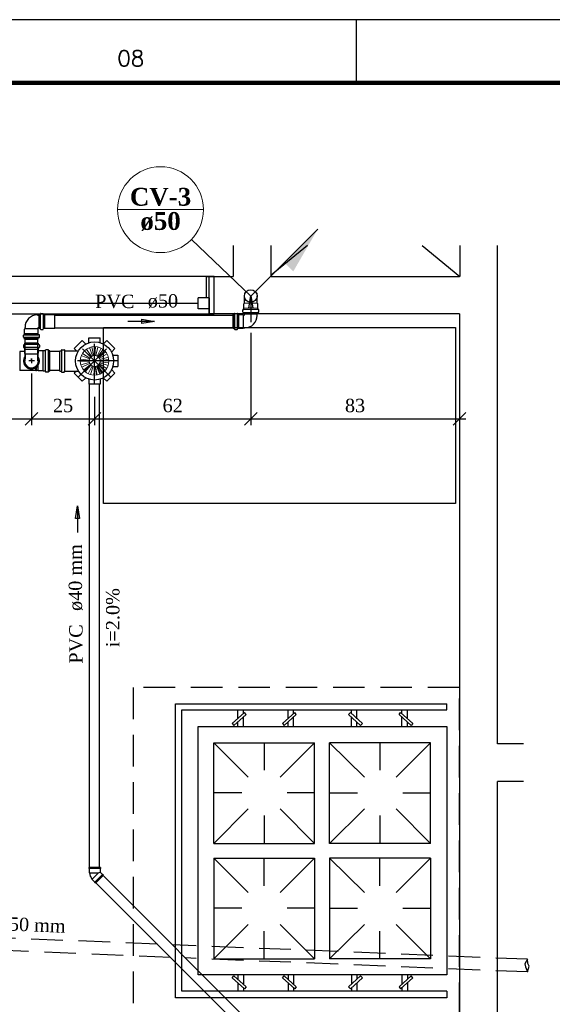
# Model space of a CAD drawing. Header units: millimetres. Extents: x 481 to 729890, y -1 to 83.
# Tile 37 of 60: x 535 to 543, y 67 to 83. Entities that reach past the tile are written whole.
import ezdxf

# ---------------------------------------------------------------- set-up
doc = ezdxf.new("R2010")
doc.units = ezdxf.units.MM
doc.header["$MEASUREMENT"] = 0
doc.linetypes.add('DASHDOT', pattern=[25.4, 12.7, -6.35, 0, -6.35])
doc.linetypes.add('Dashed', pattern=[0.75, 0.5, -0.25])
doc.layers.add('3', color=1, linetype='Continuous')
doc.layers.add('Margem', color=4, linetype='Continuous')
for name, color, linetype, lineweight in [('CV-Colunas', 7, 'Continuous', 20), ('CV-Indicação coluna', 5, 'Continuous', 20), ('CV-Sentido tubo', 7, 'Continuous', 20), ('CV-Seção tubo', 1, 'Continuous', 30), ('CV-Textos coluna', 7, 'Continuous', 20), ('CV-Textos tubo', 7, 'Continuous', 20), ('Nível 1', 7, 'Continuous', 5), ('Simbolos', 1, 'Continuous', 30), ('SIMBOLOS INT', 8, 'Continuous', 5), ('Simbolos_int', 1, 'Continuous', 30), ('TQ-Sentido tubo', 7, 'Continuous', 20), ('TQ-Seção tubo', 1, 'Continuous', 30), ('TQ-Textos tubo', 7, 'Continuous', 20)]:
    doc.layers.add(name, color=color, linetype=linetype, lineweight=lineweight)
doc.styles.add('ROMANS', font='ROMANS')
doc.styles.add('TimesNewRoman', font='times.ttf')
doc.styles.add('TimesNewRomanN', font='timesbd.ttf')
doc.dimstyles.get("Standard").update_dxf_attribs({"dimtxt": 0.18, "dimasz": 0.18, "dimexe": 0.18, "dimexo": 0.0625, "dimgap": 0.09, "dimtad": 0, "dimtih": 1, "dimtoh": 1, "dimdec": 4, "dimzin": 0, "dimdsep": 46, "dimtxsty": 'Standard', "dimcen": 0.09, "dimadec": 0, "dimazin": 0, "dimtfac": 1, "dimtdec": 4, "dimtofl": 0, "dimtmove": 0, "dimatfit": 3, "dimfxl": 0, "dimtolj": 1, "dimtzin": 0, "dimarcsym": 0})
doc.dimstyles.new('UM_25.000000', dxfattribs={"dimtxt": 0.18, "dimasz": 0.2, "dimexe": 0.1, "dimexo": 0.2, "dimgap": 0, "dimtad": 1, "dimtih": 1, "dimtoh": 1, "dimdec": 1, "dimlfac": 25, "dimzin": 0, "dimdsep": 46, "dimtxsty": 'Standard', "dimblk": 'CLOSED', "dimblk1": 'CLOSED', "dimblk2": 'CLOSED', "dimcen": 0.09, "dimdle": 0.1, "dimadec": 1, "dimazin": 2, "dimtfac": 1, "dimtdec": 4, "dimtofl": 0, "dimtmove": 0, "dimatfit": 3, "dimldrblk": 'CLOSED', "dimfxl": 0, "dimtolj": 1, "dimarcsym": 0})

# ---------------------------------------------------------------- blocks, each defined once
blk = doc.blocks.new('_OBLIQUE')
at = {"color": 0, "linetype": 'ByBlock', "lineweight": -2}
blk.add_line((-0.5, -0.5), (0.5, 0.5), dxfattribs=at)
blk = doc.blocks.new('*D18')
at = {"color": 0, "linetype": 'Continuous', "lineweight": -2}
for p, q in [((530.703, 78.019), (530.703, 76.456)), ((535.001, 77.275), (535.001, 76.456)), ((530.603, 76.556), (535.101, 76.556))]:
    blk.add_line(p, q, dxfattribs=at)
at = {"layer": 'Defpoints', "color": 0}
for p in [(530.703, 78.219), (535.001, 77.475), (535.001, 76.556)]:
    blk.add_point(p, dxfattribs=at)
at = {"color": 0, "lineweight": -2, "xscale": 0.2, "yscale": 0.2, "zscale": 0.2, "rotation": 180}
blk.add_blockref('_OBLIQUE', (530.703, 76.556), dxfattribs=at)
at = {"color": 0, "lineweight": -2, "xscale": 0.2, "yscale": 0.2, "zscale": 0.2}
blk.add_blockref('_OBLIQUE', (535.001, 76.556), dxfattribs=at)
at = {"color": 7, "insert": (532.852, 76.768), "char_height": 0.2118, "attachment_point": 5, "rotation": 0.0057, "style": 'TimesNewRoman'}
blk.add_mtext('\\A1;107', dxfattribs=at)
blk = doc.blocks.new('*D19')
at = {"color": 0, "linetype": 'Continuous', "lineweight": -2}
for p, q in [((535.001, 77.275), (535.001, 76.456)), ((535.999, 76.909), (535.999, 76.456)), ((534.901, 76.556), (536.099, 76.556))]:
    blk.add_line(p, q, dxfattribs=at)
at = {"layer": 'Defpoints', "color": 0}
for p in [(535.001, 77.475), (535.999, 77.109), (535.999, 76.556)]:
    blk.add_point(p, dxfattribs=at)
at = {"color": 0, "lineweight": -2, "xscale": 0.2, "yscale": 0.2, "zscale": 0.2, "rotation": 180}
blk.add_blockref('_OBLIQUE', (535.001, 76.556), dxfattribs=at)
at = {"color": 0, "lineweight": -2, "xscale": 0.2, "yscale": 0.2, "zscale": 0.2}
blk.add_blockref('_OBLIQUE', (535.999, 76.556), dxfattribs=at)
at = {"color": 7, "insert": (535.5, 76.768), "char_height": 0.2118, "attachment_point": 5, "rotation": 0.0057, "style": 'TimesNewRoman'}
blk.add_mtext('\\A1;25', dxfattribs=at)
blk = doc.blocks.new('*D20')
at = {"color": 0, "linetype": 'Continuous', "lineweight": -2}
for p, q in [((538.473, 77.922), (538.473, 76.456)), ((536, 76.909), (536, 76.456)), ((535.9, 76.556), (538.573, 76.556))]:
    blk.add_line(p, q, dxfattribs=at)
at = {"layer": 'Defpoints', "color": 0}
for p in [(538.473, 78.122), (536, 77.109), (538.473, 76.556)]:
    blk.add_point(p, dxfattribs=at)
at = {"color": 0, "lineweight": -2, "xscale": 0.2, "yscale": 0.2, "zscale": 0.2, "rotation": 180}
blk.add_blockref('_OBLIQUE', (536, 76.556), dxfattribs=at)
at = {"color": 0, "lineweight": -2, "xscale": 0.2, "yscale": 0.2, "zscale": 0.2}
blk.add_blockref('_OBLIQUE', (538.473, 76.556), dxfattribs=at)
at = {"color": 7, "insert": (537.236, 76.768), "char_height": 0.2118, "attachment_point": 5, "rotation": 0.0057, "style": 'TimesNewRoman'}
blk.add_mtext('\\A1;62', dxfattribs=at)
blk = doc.blocks.new('*D21')
at = {"color": 0, "linetype": 'Continuous', "lineweight": -2}
for p, q in [((541.776, 78.019), (541.776, 76.456)), ((538.473, 77.922), (538.473, 76.456)), ((538.373, 76.556), (541.876, 76.556))]:
    blk.add_line(p, q, dxfattribs=at)
at = {"layer": 'Defpoints', "color": 0}
for p in [(541.776, 78.219), (538.473, 78.122), (541.776, 76.556)]:
    blk.add_point(p, dxfattribs=at)
at = {"color": 0, "lineweight": -2, "xscale": 0.2, "yscale": 0.2, "zscale": 0.2, "rotation": 180}
blk.add_blockref('_OBLIQUE', (538.473, 76.556), dxfattribs=at)
at = {"color": 0, "lineweight": -2, "xscale": 0.2, "yscale": 0.2, "zscale": 0.2}
blk.add_blockref('_OBLIQUE', (541.776, 76.556), dxfattribs=at)
at = {"color": 7, "insert": (540.124, 76.768), "char_height": 0.2118, "attachment_point": 5, "rotation": 0.0057, "style": 'TimesNewRoman'}
blk.add_mtext('\\A1;83', dxfattribs=at)

msp = doc.modelspace()

# ---------------------------------------------------------------- hatches: boundary and pattern name
at = {"layer": 'CV-Colunas', "linetype": 'Continuous'}
msp.add_hatch(color=256, dxfattribs=at).paths.add_polyline_path([(539.0034, 79.0327), (539.1448, 78.8913), (539.5337, 79.563), (539.0034, 79.0327)])

# ---------------------------------------------------------------- linework, layer by layer
at = {"color": 7}
for p, q in [((538.1937, 79.3018), (538.1937, 78.8128)), ((538.7967, 78.8128), (538.7967, 79.3018)), ((539.3707, 79.3018), (538.7967, 78.8338)), ((541.1887, 79.3018), (541.7847, 78.8128)), ((541.7827, 79.3018), (541.7847, 78.8128)), ((542.3787, 71.4088), (542.3787, 79.3018)), ((537.8907, 78.8128), (530.9277, 78.8128)), ((537.7647, 78.8128), (537.8907, 78.8128)), ((537.7647, 78.8128), (537.7647, 78.4768)), ((537.8127, 78.2188), (537.8127, 78.8128)), ((537.8907, 78.2188), (537.8907, 78.8128)), ((537.8907, 78.8128), (538.1937, 78.8128)), ((538.7967, 78.8128), (541.7757, 78.8128)), ((542.3787, 78.5158), (542.3787, 78.8338)), ((537.6387, 78.2998), (537.6387, 78.4768)), ((537.8127, 78.4768), (537.6387, 78.4768)), ((537.8127, 78.4768), (537.8127, 78.2188)), ((537.6387, 78.3868), (531.1827, 78.3868)), ((537.8127, 78.2998), (537.6387, 78.2998)), ((530.9277, 78.2188), (537.8907, 78.2188)), ((537.8907, 78.2188), (537.8127, 78.2188)), ((541.7757, 78.2188), (537.8907, 78.2188)), ((541.7757, 78.2188), (541.7757, 61.1888)), ((538.2657, 71.8078), (538.2657, 71.9488)), ((538.3557, 71.8888), (538.3557, 71.9488)), ((539.0637, 71.8078), (539.0637, 71.9488)), ((539.1477, 71.8888), (539.1477, 71.9488)), ((540.0657, 71.8888), (540.0657, 71.9488)), ((540.1527, 71.8078), (540.1527, 71.9488)), ((540.8667, 71.8888), (540.8667, 71.9488)), ((540.9567, 71.8078), (540.9567, 71.9488)), ((541.5777, 71.9488), (541.5777, 72.0448)), ((538.2657, 71.6848), (538.2657, 71.7568)), ((538.3557, 71.6848), (538.3557, 71.8378)), ((539.0637, 71.6848), (539.0637, 71.7568)), ((539.1477, 71.6848), (539.1477, 71.8378)), ((540.0657, 71.6848), (540.0657, 71.8378)), ((540.1527, 71.6848), (540.1527, 71.7568)), ((540.8667, 71.6848), (540.8667, 71.8378)), ((540.9567, 71.6848), (540.9567, 71.7568)), ((537.8877, 69.8338), (537.8877, 71.4268)), ((537.8877, 71.4268), (539.4807, 71.4268)), ((538.4307, 70.8838), (537.8877, 71.4268)), ((538.6827, 71.4268), (538.6827, 70.9918)), ((538.9407, 70.8838), (539.4807, 71.4268)), ((539.4807, 69.8338), (539.4807, 71.4268)), ((539.7207, 69.8338), (539.7207, 71.4268)), ((541.3167, 71.4268), (539.7207, 71.4268)), ((540.2727, 70.8838), (539.7207, 71.4268)), ((540.5187, 71.4268), (540.5187, 70.9918)), ((540.7737, 70.8838), (541.3167, 71.4268)), ((541.3167, 69.8338), (541.3167, 71.4268)), ((542.7907, 71.4088), (542.3787, 71.4088)), ((542.3787, 61.1888), (542.3787, 70.8118)), ((542.7907, 70.8118), (542.3787, 70.8118)), ((538.3317, 70.6318), (537.8877, 70.6318)), ((539.4807, 70.6318), (539.0487, 70.6318)), ((539.7207, 70.6318), (540.1647, 70.6318)), ((540.8787, 70.6318), (541.3167, 70.6318)), ((537.8877, 69.8338), (538.4307, 70.3798)), ((539.4807, 69.8338), (538.9407, 70.3798)), ((539.7207, 69.8338), (540.2727, 70.3798)), ((541.3167, 69.8338), (540.7737, 70.3798)), ((538.6827, 70.2748), (538.6827, 69.8338)), ((540.5187, 70.2748), (540.5187, 69.8338)), ((537.8877, 69.8338), (539.4807, 69.8338)), ((537.8877, 69.8338), (539.4807, 69.8338)), ((537.8877, 69.8338), (539.4807, 69.8338)), ((541.3167, 69.8338), (539.7207, 69.8338)), ((541.3167, 69.8338), (539.7207, 69.8338)), ((541.3167, 69.8338), (539.7207, 69.8338)), ((537.8877, 69.5998), (537.8877, 68.0068)), ((537.8877, 69.5998), (538.4307, 69.0538)), ((537.8877, 69.5998), (539.4807, 69.5998)), ((537.8877, 69.5998), (539.4807, 69.5998)), ((537.8877, 69.5998), (539.4807, 69.5998)), ((538.6827, 69.1618), (538.6827, 69.5998)), ((539.4807, 69.5998), (538.9407, 69.0538)), ((539.4807, 69.5998), (539.4807, 68.0068)), ((539.7207, 69.5998), (539.7207, 68.0068)), ((539.7207, 69.5998), (540.2727, 69.0538)), ((541.3167, 69.5998), (539.7207, 69.5998)), ((541.3167, 69.5998), (539.7207, 69.5998)), ((541.3167, 69.5998), (539.7207, 69.5998)), ((540.5187, 69.1618), (540.5187, 69.5998)), ((541.3167, 69.5998), (540.7737, 69.0538)), ((541.3167, 69.5998), (541.3167, 68.0068)), ((538.3317, 68.8048), (537.8877, 68.8048)), ((539.4807, 68.8048), (539.0487, 68.8048)), ((539.7207, 68.8048), (540.1647, 68.8048)), ((540.8787, 68.8048), (541.3167, 68.8048)), ((538.4307, 68.5468), (537.8877, 68.0068)), ((538.9407, 68.5468), (539.4807, 68.0068)), ((540.2727, 68.5468), (539.7207, 68.0068)), ((540.7737, 68.5468), (541.3167, 68.0068)), ((538.6827, 68.0068), (538.6827, 68.4448)), ((540.5187, 68.0068), (540.5187, 68.4448)), ((537.8877, 68.0068), (539.4807, 68.0068)), ((541.3167, 68.0068), (539.7207, 68.0068)), ((538.2657, 67.7488), (538.2657, 67.6828)), ((538.3557, 67.7488), (538.3557, 67.6018)), ((539.0637, 67.7488), (539.0637, 67.6828)), ((539.1477, 67.7488), (539.1477, 67.6018)), ((540.0657, 67.7488), (540.0657, 67.6018)), ((540.1527, 67.7488), (540.1527, 67.6828)), ((540.8667, 67.7488), (540.8667, 67.6018)), ((540.9567, 67.7488), (540.9567, 67.6828)), ((538.2657, 67.6258), (538.2657, 67.4908)), ((538.3557, 67.5448), (538.3557, 67.4908)), ((539.0637, 67.6258), (539.0637, 67.4908)), ((539.1477, 67.5448), (539.1477, 67.4908)), ((540.0657, 67.5448), (540.0657, 67.4908)), ((540.1527, 67.6258), (540.1527, 67.4908)), ((540.8667, 67.5448), (540.8667, 67.4908)), ((540.9567, 67.6258), (540.9567, 67.4908)), ((541.5777, 67.4908), (541.5777, 67.3858))]:
    msp.add_line(p, q, dxfattribs=at)
for points in [[(536.1387, 78.0028), (541.7127, 78.0028), (541.7127, 75.2158), (536.1387, 75.2158), (536.1387, 78.0028)], [(538.2057, 71.6998), (538.3977, 71.8738), (538.3707, 71.9038), (538.1787, 71.7328), (538.2057, 71.6998)], [(539.0037, 71.6998), (539.1927, 71.8738), (539.1717, 71.9038), (538.9767, 71.7328), (539.0037, 71.6998)], [(540.2127, 71.6998), (540.0207, 71.8738), (540.0507, 71.9038), (540.2427, 71.7328), (540.2127, 71.6998)], [(541.0107, 71.6998), (540.8217, 71.8738), (540.8457, 71.9038), (541.0407, 71.7328), (541.0107, 71.6998)], [(537.6387, 71.6848), (541.5777, 71.6848), (541.5777, 67.7488), (537.6387, 67.7488), (537.6387, 71.6848)], [(538.2057, 67.7338), (538.3977, 67.5628), (538.3707, 67.5298), (538.1787, 67.7008), (538.2057, 67.7338)], [(539.0037, 67.7338), (539.1927, 67.5628), (539.1717, 67.5298), (538.9767, 67.7008), (539.0037, 67.7338)], [(540.2127, 67.7338), (540.0207, 67.5628), (540.0507, 67.5298), (540.2427, 67.7008), (540.2127, 67.7338)], [(541.0107, 67.7338), (540.8217, 67.5628), (540.8457, 67.5298), (541.0407, 67.7008), (541.0107, 67.7338)]]:
    msp.add_lwpolyline(points, close=True, dxfattribs=at)
at = {"color": 7, "linetype": 'Dashed'}
msp.add_lwpolyline([(541.7757, 72.3028), (536.6127, 72.3028), (536.6127, 67.1278), (541.7757, 67.1278), (541.7757, 72.3028)], close=True, dxfattribs=at)
at = {"color": 7}
for points in [[(541.5777, 67.3858), (537.2787, 67.3858), (537.2787, 72.0448), (541.5777, 72.0448)], [(541.5777, 67.4908), (537.3807, 67.4908), (537.3807, 71.9488), (541.5777, 71.9488)]]:
    msp.add_lwpolyline(points, dxfattribs=at)
at = {"layer": '3', "color": 1, "linetype": 'Dashed'}
for p, q in [((542.8542, 67.9965), (542.8135, 67.9234)), ((542.8232, 67.8772), (542.8542, 67.7963)), ((542.8622, 67.9307), (542.8542, 67.9965)), ((542.8542, 67.7963), (542.8816, 67.8894)), ((542.8816, 67.8894), (542.8622, 67.9307))]:
    msp.add_line(p, q, dxfattribs=at)
at = {"layer": '3', "color": 1}
msp.add_line((542.8135, 67.9234), (542.8232, 67.8772), dxfattribs=at)
at = {"layer": 'CV-Colunas', "linetype": 'Continuous'}
msp.add_line((538.4731, 78.5024), (539.5337, 79.563), dxfattribs=at)
msp.add_circle((538.4731, 78.5024), 0.1, dxfattribs=at)
at = {"layer": 'CV-Indicação coluna'}
for p, q in [((536.3637, 79.8717), (537.7237, 79.8717)), ((538.4731, 78.5024), (537.5347, 79.4013))]:
    msp.add_line(p, q, dxfattribs=at)
msp.add_circle((537.0437, 79.8717), 0.68, dxfattribs=at)
at = {"layer": 'CV-Seção tubo'}
for p, q in [((535.3681, 78.2014), (538.1931, 78.2014)), ((535.3681, 78.0014), (538.1931, 78.0014)), ((534.9009, 77.4748), (534.9009, 77.8214)), ((535.1009, 77.4748), (535.1009, 77.8214))]:
    msp.add_line(p, q, dxfattribs=at)
at = {"layer": 'Margem', "color": 1}
for p, q in [((628.2443, 82.8807), (480.7443, 82.8807)), ((540.1443, 82.8807), (540.1443, 81.8807))]:
    msp.add_line(p, q, dxfattribs=at)
at = {"layer": 'Margem', "lineweight": 100}
msp.add_line((483.2443, 81.8807), (627.2443, 81.8807), dxfattribs=at)
at = {"layer": 'Nível 1'}
for p, q in [((535.9682, 77.5568), (535.9192, 77.6868)), ((535.9822, 77.5608), (535.9562, 77.6978)), ((536.0042, 77.5628), (536.0112, 77.7008)), ((536.0182, 77.5608), (536.0492, 77.6958)), ((536.0392, 77.5528), (536.1012, 77.6768)), ((535.9172, 77.5068), (535.7882, 77.5588)), ((535.9242, 77.5208), (535.8062, 77.5928)), ((535.9372, 77.5378), (535.8402, 77.6368)), ((535.9492, 77.5468), (535.8702, 77.6608)), ((536.0512, 77.5458), (536.1342, 77.6568)), ((536.0672, 77.5308), (536.1742, 77.6188)), ((536.0752, 77.5178), (536.1962, 77.5868)), ((536.0842, 77.4988), (536.2172, 77.5358)), ((535.9112, 77.4718), (535.7722, 77.4668)), ((535.9122, 77.4868), (535.7742, 77.5048)), ((535.9152, 77.4508), (535.7812, 77.4118)), ((535.9202, 77.4368), (535.7952, 77.3758)), ((535.9322, 77.4188), (535.8252, 77.3298)), ((535.9422, 77.4078), (535.8522, 77.3018)), ((535.9602, 77.3958), (535.8982, 77.2718)), ((535.9742, 77.3908), (535.9342, 77.2578)), ((535.9952, 77.3868), (535.9892, 77.2488)), ((536.0102, 77.3878), (536.0272, 77.2498)), ((536.0152, 77.3888), (536.0402, 77.2518)), ((536.0312, 77.3928), (536.0812, 77.2638)), ((536.0352, 77.3948), (536.0932, 77.2688)), ((536.0442, 77.3998), (536.1162, 77.2808)), ((536.0482, 77.4018), (536.1272, 77.2878)), ((536.0612, 77.4128), (536.1592, 77.3148)), ((536.0652, 77.4168), (536.1682, 77.3238)), ((536.0742, 77.4288), (536.1912, 77.3548)), ((536.0832, 77.4478), (536.2152, 77.4048)), ((536.0862, 77.4838), (536.2252, 77.4978)), ((536.0862, 77.4628), (536.2232, 77.4428))]:
    msp.add_line(p, q, dxfattribs=at)
for radius in [0.2267, 0.0878]:
    msp.add_circle((535.9992, 77.4748), radius, dxfattribs=at)
at = {"layer": 'Simbolos'}
for p, q in [((538.3721, 78.3883), (538.3721, 78.5023)), ((538.5741, 78.3884), (538.5741, 78.5024)), ((538.3641, 78.3813), (538.3721, 78.3883)), ((538.3641, 78.3143), (538.3641, 78.3813)), ((538.3641, 78.3133), (538.3641, 78.3143)), ((538.3641, 78.2943), (538.3641, 78.3133)), ((538.5821, 78.3814), (538.5741, 78.3884)), ((538.5821, 78.3144), (538.5821, 78.3814)), ((538.5821, 78.3134), (538.5821, 78.3144)), ((538.5821, 78.2944), (538.5821, 78.3134)), ((535.0931, 78.2024), (535.1201, 78.2024)), ((535.1201, 77.9924), (535.1201, 78.2104)), ((535.1201, 78.2104), (535.1371, 78.2104)), ((535.1441, 78.2254), (535.1411, 78.2134)), ((535.1481, 78.2284), (535.1831, 78.2284)), ((535.1871, 78.2254), (535.1881, 78.2144)), ((535.1921, 78.2104), (535.2111, 78.2104)), ((535.2111, 78.2104), (535.2121, 78.2104)), ((535.2121, 78.2104), (535.3681, 78.2104)), ((538.1931, 77.9924), (538.1931, 78.2104)), ((538.1931, 78.2104), (538.2101, 78.2104)), ((538.2171, 78.2254), (538.2141, 78.2134)), ((538.2211, 78.2284), (538.2561, 78.2284)), ((538.2211, 77.9784), (538.2211, 78.2244)), ((538.2601, 78.2254), (538.2611, 78.2144)), ((538.2651, 78.2104), (538.2841, 78.2104)), ((538.2841, 78.2104), (538.2851, 78.2104)), ((538.2851, 78.2104), (538.3521, 78.2104)), ((538.3461, 78.2503), (538.3461, 78.2853)), ((538.3491, 78.2893), (538.3601, 78.2903)), ((538.3491, 78.2463), (538.3611, 78.2433)), ((538.3521, 78.2104), (538.3591, 78.2024)), ((538.3591, 78.2024), (538.3681, 78.2024)), ((538.3641, 78.2223), (538.3641, 78.2393)), ((538.5821, 78.2224), (538.3641, 78.2223)), ((538.3721, 78.2064), (538.3721, 78.2224)), ((538.5741, 78.1954), (538.5741, 78.2224)), ((538.5821, 78.2224), (538.5821, 78.2394)), ((538.5971, 78.2464), (538.5851, 78.2434)), ((538.5971, 78.2894), (538.5861, 78.2904)), ((538.6001, 78.2504), (538.6001, 78.2854)), ((534.8901, 77.9804), (534.8981, 77.9874)), ((534.8981, 77.9874), (534.8981, 78.0074)), ((535.1001, 77.9874), (535.1001, 77.9964)), ((535.1081, 77.9804), (535.1001, 77.9874)), ((535.1041, 78.0004), (535.1201, 78.0004)), ((535.1201, 77.9924), (535.1371, 77.9924)), ((535.1441, 77.9774), (535.1411, 77.9894)), ((535.1871, 77.9774), (535.1881, 77.9884)), ((535.1921, 77.9924), (535.2111, 77.9924)), ((535.2111, 77.9924), (535.2121, 77.9924)), ((535.2121, 77.9924), (535.3681, 77.9924)), ((538.1931, 77.9924), (538.2101, 77.9924)), ((538.2171, 77.9774), (538.2141, 77.9894)), ((538.2601, 77.9774), (538.2611, 77.9884)), ((538.2651, 77.9924), (538.2841, 77.9924)), ((538.2841, 77.9924), (538.2851, 77.9924)), ((538.2851, 77.9924), (538.3521, 77.9924)), ((538.3521, 77.9924), (538.3591, 78.0004)), ((538.3591, 78.0004), (538.3791, 78.0004)), ((534.8721, 77.8494), (534.8721, 77.8844)), ((534.8751, 77.8884), (534.8861, 77.8894)), ((534.8751, 77.8454), (534.8871, 77.8424)), ((534.8761, 77.8494), (535.1221, 77.8494)), ((534.8901, 77.9134), (534.8901, 77.9804)), ((534.8901, 77.9124), (534.8901, 77.9134)), ((534.8901, 77.8934), (534.8901, 77.9124)), ((534.8901, 77.8214), (534.8901, 77.8384)), ((535.1081, 77.9134), (535.1081, 77.9804)), ((535.1081, 77.9124), (535.1081, 77.9134)), ((535.1081, 77.8934), (535.1081, 77.9124)), ((535.1081, 77.8214), (535.1081, 77.8384)), ((535.1231, 77.8454), (535.1111, 77.8424)), ((535.1231, 77.8884), (535.1121, 77.8894)), ((535.1261, 77.8494), (535.1261, 77.8844)), ((535.1481, 77.9744), (535.1831, 77.9744)), ((535.9092, 77.8408), (536.0892, 77.8408)), ((535.9092, 77.8408), (536.0892, 77.8408)), ((535.9092, 77.7678), (535.9092, 77.8408)), ((535.9092, 77.7678), (535.9092, 77.8408)), ((536.0892, 77.7678), (536.0892, 77.8408)), ((536.0892, 77.7678), (536.0892, 77.8408)), ((538.2211, 77.9744), (538.2561, 77.9744)), ((534.8722, 77.7268), (534.8722, 77.6918)), ((534.8752, 77.7308), (534.8872, 77.7338)), ((534.8752, 77.6878), (534.8862, 77.6868)), ((534.8901, 77.8214), (535.1081, 77.8214)), ((535.1082, 77.7548), (534.8902, 77.7548)), ((534.8902, 77.7548), (534.8902, 77.7378)), ((534.8902, 77.6828), (534.8902, 77.6638)), ((535.1082, 77.7548), (535.1082, 77.7378)), ((535.1082, 77.6828), (535.1082, 77.6638)), ((535.1232, 77.7308), (535.1112, 77.7338)), ((535.1232, 77.6878), (535.1122, 77.6868)), ((535.1262, 77.7268), (535.1262, 77.6918)), ((535.6772, 77.6698), (535.8042, 77.7968)), ((535.8562, 77.7458), (535.8042, 77.7968)), ((536.1422, 77.7458), (536.1942, 77.7968)), ((536.1422, 77.7458), (536.1942, 77.7968)), ((536.1942, 77.7968), (536.3212, 77.6698)), ((536.1942, 77.7968), (536.3212, 77.6698)), ((534.8902, 77.6258), (534.8132, 77.6258)), ((534.8902, 77.6638), (534.8902, 77.6628)), ((534.8902, 77.6628), (534.8902, 77.5958)), ((534.8902, 77.5958), (534.8982, 77.5888)), ((534.8982, 77.5888), (534.8982, 77.5158)), ((535.1082, 77.5958), (535.1002, 77.5888)), ((535.1002, 77.5888), (535.1002, 77.5158)), ((535.1082, 77.6638), (535.1082, 77.6628)), ((535.1082, 77.6628), (535.1082, 77.5958)), ((535.1132, 77.6328), (535.1082, 77.6278)), ((535.1842, 77.6328), (535.1132, 77.6328)), ((535.1852, 77.6338), (535.1842, 77.6328)), ((535.2192, 77.6338), (535.1852, 77.6338)), ((535.2232, 77.6378), (535.2242, 77.6488)), ((535.2632, 77.6518), (535.2282, 77.6518)), ((535.2702, 77.6368), (535.2672, 77.6488)), ((535.2922, 77.6338), (535.2742, 77.6338)), ((535.2922, 77.3158), (535.2922, 77.6338)), ((535.4492, 77.3148), (535.4492, 77.6348)), ((535.4492, 77.6348), (535.4692, 77.6348)), ((535.4742, 77.6488), (535.4732, 77.6388)), ((535.4782, 77.6528), (535.5162, 77.6528)), ((535.5202, 77.6488), (535.5212, 77.6388)), ((535.5252, 77.6348), (535.7402, 77.6348)), ((535.7122, 77.6348), (535.6772, 77.6698)), ((536.2702, 77.6178), (536.3212, 77.6698)), ((536.2702, 77.6178), (536.3212, 77.6698)), ((536.2922, 77.5648), (536.3652, 77.5648)), ((536.2922, 77.5648), (536.3652, 77.5648)), ((536.3652, 77.5648), (536.3652, 77.3848)), ((536.3652, 77.5648), (536.3652, 77.3848)), ((536.2922, 77.3848), (536.3652, 77.3848)), ((536.2922, 77.3848), (536.3652, 77.3848)), ((535.0662, 77.3238), (534.8132, 77.3238)), ((535.0662, 77.3228), (535.0672, 77.3168)), ((535.0792, 77.3168), (535.0672, 77.3168)), ((535.1062, 77.3238), (535.0792, 77.3238)), ((535.0792, 77.3228), (535.0792, 77.3168)), ((535.1132, 77.3168), (535.1062, 77.3238)), ((535.1842, 77.3168), (535.1132, 77.3168)), ((535.1852, 77.3158), (535.1842, 77.3168)), ((535.2192, 77.3158), (535.1852, 77.3158)), ((535.2232, 77.3118), (535.2242, 77.3008)), ((535.2632, 77.2978), (535.2282, 77.2978)), ((535.2702, 77.3128), (535.2672, 77.3008)), ((535.2922, 77.3158), (535.2742, 77.3158)), ((535.4492, 77.3148), (535.4692, 77.3148)), ((535.4742, 77.3008), (535.4732, 77.3108)), ((535.4782, 77.2968), (535.5162, 77.2968)), ((535.5202, 77.3008), (535.5212, 77.3108)), ((535.5252, 77.3148), (535.7402, 77.3148)), ((535.7122, 77.3148), (535.6772, 77.2798)), ((535.8042, 77.1528), (535.6772, 77.2798)), ((536.3212, 77.2798), (536.1942, 77.1528)), ((536.3212, 77.2798), (536.1942, 77.1528)), ((536.2702, 77.3318), (536.3212, 77.2798)), ((536.2702, 77.3318), (536.3212, 77.2798)), ((535.8562, 77.2038), (535.8042, 77.1528)), ((535.9092, 77.1818), (535.9092, 77.1088)), ((536.0892, 77.1088), (535.9092, 77.1088)), ((536.0892, 77.1818), (536.0892, 77.1088)), ((536.1422, 77.2038), (536.1942, 77.1528)), ((536.1422, 77.2038), (536.1942, 77.1528)), ((536.0904, 69.4529), (535.908, 69.4529)), ((535.908, 69.4529), (535.908, 69.4373)), ((535.908, 69.4373), (535.9122, 69.4331)), ((535.9122, 69.4331), (535.9122, 69.3737)), ((536.0904, 69.4373), (536.0862, 69.4331)), ((536.0862, 69.4331), (536.0862, 69.3793)), ((536.0904, 69.4529), (536.0904, 69.4373)), ((535.9122, 69.3737), (535.9172, 69.3687)), ((535.9589, 69.2605), (535.9589, 69.2676)), ((536.0013, 69.2181), (535.9589, 69.2605)), ((536.1413, 69.3298), (536.0127, 69.2012)), ((536.1244, 69.3412), (536.0862, 69.3793)), ((536.13, 69.3412), (536.1244, 69.3412)), ((536.1413, 69.3298), (536.13, 69.3412)), ((536.0013, 69.2125), (536.0013, 69.2181)), ((536.0127, 69.2012), (536.0013, 69.2125))]:
    msp.add_line(p, q, dxfattribs=at)
for centre, radius in [((538.4731, 78.5024), 0.1014), ((535.9992, 77.4748), 0.302)]:
    msp.add_circle(centre, radius, dxfattribs=at)
for centre, radius, start, end in [((535.0931, 78.0074), 0.1956, 90, 180), ((535.1371, 78.2144), 0.004, 270, 345), ((535.1481, 78.2244), 0.004, 90, 165), ((535.1831, 78.2244), 0.004, 5, 90), ((535.1921, 78.2144), 0.004, 185, 270), ((538.2101, 78.2144), 0.004, 270, 345), ((538.2211, 78.2244), 0.004, 90, 165), ((538.2561, 78.2244), 0.004, 5.00001, 90), ((538.2651, 78.2144), 0.004, 185, 270), ((538.3501, 78.2853), 0.004, 95.0179, 179.982), ((538.3501, 78.2503), 0.004, 179.982, 255.018), ((538.3601, 78.2943), 0.004, 275.018, 0.0179), ((538.3601, 78.2393), 0.004, 0.0179, 75.0179), ((538.3681, 78.2064), 0.004, 270, 0.00001), ((538.3791, 78.1954), 0.1956, 270, 0.00001), ((538.5861, 78.2944), 0.004, 179.982, 265.018), ((538.5861, 78.2394), 0.004, 105.018, 179.982), ((538.5961, 78.2854), 0.004, 0.0179, 85.0179), ((538.5961, 78.2504), 0.004, 285.018, 0.0179), ((535.1041, 77.9964), 0.004, 90, 180), ((535.1371, 77.9884), 0.004, 15, 90), ((535.1921, 77.9884), 0.004, 90, 175), ((538.2101, 77.9884), 0.004, 15, 90), ((538.2651, 77.9884), 0.004, 90, 175), ((534.8761, 77.8844), 0.004, 94.9999, 180), ((534.8761, 77.8494), 0.004, 180, 255), ((534.8861, 77.8934), 0.004, 275, 0), ((534.8861, 77.8384), 0.004, 0, 75.0001), ((535.1121, 77.8934), 0.004, 180, 265), ((535.1121, 77.8384), 0.004, 105, 180), ((535.1221, 77.8844), 0.004, 0, 85.0001), ((535.1221, 77.8494), 0.004, 285, 0), ((535.1481, 77.9784), 0.004, 195, 270), ((535.1831, 77.9784), 0.004, 270, 355), ((538.2211, 77.9784), 0.004, 195, 270), ((538.2561, 77.9784), 0.004, 270, 355), ((534.8762, 77.7268), 0.004, 105, 180), ((534.8762, 77.6918), 0.004, 180, 265), ((534.8862, 77.6828), 0.004, 0.00007, 84.9999), ((534.8862, 77.7378), 0.004, 285, 0.00007), ((535.1122, 77.7378), 0.004, 180, 255), ((535.1122, 77.6828), 0.004, 94.9999, 180), ((535.1222, 77.6918), 0.004, 275, 0.00007), ((535.1222, 77.7268), 0.004, 0.00007, 74.9999), ((535.9032, 77.7678), 0.006, 288.161, 0.00001), ((536.0952, 77.7678), 0.006, 180, 251.839), ((536.1382, 77.7498), 0.006, 243.161, 315), ((535.2192, 77.6378), 0.004, 270, 355), ((535.2282, 77.6478), 0.004, 89.9999, 175), ((535.2632, 77.6478), 0.004, 15.0003, 89.9999), ((535.2742, 77.6378), 0.004, 195, 270), ((535.4692, 77.6388), 0.004, 270, 355), ((535.4782, 77.6488), 0.004, 90, 175), ((535.5162, 77.6488), 0.004, 5.00001, 90), ((535.5252, 77.6388), 0.004, 185, 270), ((535.7402, 77.6408), 0.006, 270, 327.387), ((536.2742, 77.6138), 0.006, 135, 206.839), ((536.2922, 77.5708), 0.006, 198.161, 270), ((534.9992, 77.4748), 0.1094, 157.953, 22.0469), ((536.2922, 77.3788), 0.006, 90, 161.839), ((535.2192, 77.3118), 0.004, 5.00008, 89.9999), ((535.2282, 77.3018), 0.004, 185, 270), ((535.2632, 77.3018), 0.004, 270, 345), ((535.2742, 77.3118), 0.004, 89.9999, 165), ((535.4692, 77.3108), 0.004, 5.00001, 90), ((535.4782, 77.3008), 0.004, 185, 270), ((535.5162, 77.3008), 0.004, 270, 355), ((535.5252, 77.3108), 0.004, 90, 175), ((535.7402, 77.3088), 0.006, 32.613, 90), ((536.1382, 77.1998), 0.006, 45, 116.839), ((536.2742, 77.3358), 0.006, 153.161, 225), ((535.9032, 77.1818), 0.006, 0.00001, 71.839), ((536.0952, 77.1818), 0.006, 108.161, 180), ((536.147, 69.4048), 0.2337, 188.933, 216.067)]:
    msp.add_arc(centre, radius, start, end, dxfattribs=at)
at = {"layer": 'SIMBOLOS INT'}
for p, q in [((538.3641, 78.3133), (538.5821, 78.3134)), ((538.3721, 78.3883), (538.5741, 78.3884)), ((538.5821, 78.2914), (538.3641, 78.2913)), ((538.5821, 78.2424), (538.3641, 78.2423))]:
    msp.add_line(p, q, dxfattribs=at)
at = {"layer": 'Simbolos_int'}
for p, q in [((535.1201, 78.0004), (535.1201, 78.2024)), ((535.1401, 77.9924), (535.1401, 78.2104)), ((535.1891, 77.9924), (535.1891, 78.2104)), ((535.2111, 77.9924), (535.2111, 78.2104)), ((535.3681, 77.9924), (535.3681, 78.2104)), ((538.2131, 77.9924), (538.2131, 78.2104)), ((538.2621, 77.9924), (538.2621, 78.2104)), ((538.2841, 77.9924), (538.2841, 78.2104)), ((538.3591, 78.0004), (538.3591, 78.2024)), ((538.3721, 78.2224), (538.5741, 78.2224)), ((534.8981, 77.9874), (535.1001, 77.9874)), ((534.8901, 77.9124), (535.1081, 77.9124)), ((534.8901, 77.8904), (535.1081, 77.8904)), ((534.8901, 77.8414), (535.1081, 77.8414)), ((535.1082, 77.7348), (534.8902, 77.7348)), ((535.1082, 77.6858), (534.8902, 77.6858)), ((534.8132, 77.6258), (534.8132, 77.3238)), ((534.8902, 77.6638), (535.1082, 77.6638)), ((534.8982, 77.5888), (535.1002, 77.5888)), ((535.1062, 77.5438), (535.1062, 77.5938)), ((535.1842, 77.3168), (535.1842, 77.6328)), ((535.2222, 77.3158), (535.2222, 77.6338)), ((535.2712, 77.3158), (535.2712, 77.6338)), ((535.4732, 77.6348), (535.4732, 77.3148)), ((535.5212, 77.6348), (535.5212, 77.3148)), ((535.0462, 77.4748), (534.9562, 77.4748)), ((534.9992, 77.4748), (534.9992, 77.5138)), ((534.9992, 77.5138), (534.9992, 77.4398)), ((535.0662, 77.3228), (535.0662, 77.3668)), ((535.0792, 77.3228), (535.0792, 77.3758)), ((535.1062, 77.3238), (535.1062, 77.4048)), ((536.0862, 69.4331), (535.9122, 69.4331)), ((535.9172, 69.3687), (536.06, 69.3687)), ((536.06, 69.3687), (535.9589, 69.2676)), ((536.0013, 69.2181), (536.1244, 69.3412)), ((536.06, 69.3687), (536.0713, 69.373)), ((536.0713, 69.373), (536.0862, 69.3793))]:
    msp.add_line(p, q, dxfattribs=at)
at = {"layer": 'Simbolos_int', "linetype": 'DASHDOT', "ltscale": 0.05}
for p, q in [((535.9992, 77.1088), (535.9992, 77.8408)), ((535.7402, 77.2158), (536.2582, 77.7338)), ((536.2582, 77.2158), (535.7402, 77.7338)), ((536.3652, 77.4748), (535.4492, 77.4748))]:
    msp.add_line(p, q, dxfattribs=at)
at = {"layer": 'Simbolos_int'}
msp.add_arc((534.9992, 77.4748), 0.1272, 142.861, 37.1389, dxfattribs=at)
at = {"layer": 'TQ-Seção tubo'}
for p, q in [((535.4492, 77.6248), (535.2921, 77.6248)), ((535.4492, 77.3248), (535.2921, 77.3248)), ((535.9195, 69.4529), (535.9195, 77.1088)), ((536.0795, 69.4529), (536.0795, 77.1088)), ((541.9953, 63.4604), (536.1336, 69.3221)), ((541.8821, 63.3472), (536.0204, 69.2089))]:
    msp.add_line(p, q, dxfattribs=at)
at = {"layer": 'TQ-Seção tubo', "linetype": 'Dashed'}
for p, q in [((536.9935, 68.2359), (528.4658, 68.5842)), ((537.2023, 68.0271), (528.4658, 68.3839)), ((542.8542, 67.9965), (537.2296, 68.2262)), ((542.8542, 67.7963), (537.4383, 68.0175))]:
    msp.add_line(p, q, dxfattribs=at)

# ---------------------------------------------------------------- texts
at = {"layer": 'CV-Textos coluna', "char_height": 0.2824, "attachment_point": 8, "line_spacing_factor": 0.798, "style": 'TimesNewRomanN'}
for s, insert, width in [('CV-3', (537.0437, 79.928), 1.709859), ('ø50', (537.0437, 79.533), 1.131363)]:
    msp.add_mtext(s, dxfattribs=dict(at, insert=insert, width=width))
at = {"layer": 'CV-Textos tubo', "char_height": 0.2118, "line_spacing_factor": 0.798, "style": 'TimesNewRoman'}
for s, insert, width, attachment_point in [('PVC', (536.6307, 78.3077), 1.071317, 9), ('ø50', (536.8417, 78.3077), 0.829666, 7)]:
    msp.add_mtext(s, dxfattribs=dict(at, insert=insert, width=width, attachment_point=attachment_point))
at = {"layer": 'Margem', "color": 1, "insert": (536.5731, 82.1437), "char_height": 0.25, "width": 1.479069, "attachment_point": 8, "line_spacing_factor": 0.798, "style": 'ROMANS'}
msp.add_mtext('08', dxfattribs=at)
at = {"layer": 'TQ-Textos tubo', "char_height": 0.2118, "line_spacing_factor": 0.798, "style": 'TimesNewRoman'}
for s, insert, width, attachment_point, rotation in [('ø40 mm', (535.8138, 73.5148), 1.825803, 7, 90.00021), ('i=2.0%', (536.3968, 73.4088), 1.613688, 8, 90.00021), ('PVC', (535.8138, 73.3028), 1.071317, 9, 90.00021), ('ø50 mm', (534.4787, 68.4459), 1.825803, 7, 357.66233)]:
    msp.add_mtext(s, dxfattribs=dict(at, insert=insert, width=width, attachment_point=attachment_point, rotation=rotation))

# ---------------------------------------------------------------- dimensions: what is measured, and where the dimension line sits
at = {"linetype": 'Continuous'}
for base, p1, p2, text, picture, middle in [((535.0009, 76.5564), (530.7027, 78.2188), (535.0009, 77.4748), '107', '*D18', (532.8518, 76.7682)), ((541.7757, 76.5564), (538.4731, 78.1224), (541.7757, 78.2188), '83', '*D21', (540.1244, 76.7682)), ((538.4731, 76.5564), (535.9995, 77.1088), (538.4731, 78.1224), '62', '*D20', (537.2363, 76.7682))]:
    dim = msp.add_linear_dim(base=base, p1=p1, p2=p2, text=text, dimstyle='UM_25.000000', override={"dimtxt": 0.2118, "dimasz": 0.2, "dimexe": 0.1, "dimexo": 0.2, "dimtad": 1, "dimtih": 0, "dimtoh": 0, "dimdec": 1, "dimlfac": 25, "dimzin": 8, "dimtxsty": 'TimesNewRoman', "dimblk": 'OBLIQUE', "dimblk1": 'OBLIQUE', "dimblk2": 'OBLIQUE', "dimsah": 1, "dimdle": 0.1, "dimse1": 0, "dimse2": 0, "dimclrt": 7, "dimadec": 1, "dimazin": 3, "dimtmove": 2, "dimldrblk": 'OBLIQUE'}, dxfattribs=at)
    dim.commit()
    dim.dimension.update_dxf_attribs({"geometry": picture, "text_midpoint": middle, "dimtype": 160, "text_rotation": 0.00573})
dim = msp.add_linear_dim(base=(535.9992, 76.5564), p1=(535.0009, 77.4748), p2=(535.9992, 77.1088), dimstyle='UM_25.000000', override={"dimtxt": 0.2118, "dimasz": 0.2, "dimexe": 0.1, "dimexo": 0.2, "dimtad": 1, "dimtih": 0, "dimtoh": 0, "dimdec": 1, "dimlfac": 25, "dimzin": 8, "dimtxsty": 'TimesNewRoman', "dimblk": 'OBLIQUE', "dimblk1": 'OBLIQUE', "dimblk2": 'OBLIQUE', "dimsah": 1, "dimdle": 0.1, "dimse1": 0, "dimse2": 0, "dimclrt": 7, "dimadec": 1, "dimazin": 3, "dimtmove": 2, "dimldrblk": 'OBLIQUE'}, dxfattribs=at)
dim.commit()
dim.dimension.update_dxf_attribs({"geometry": '*D19', "text_midpoint": (535.5001, 76.7682), "dimtype": 160, "text_rotation": 0.00573})

# ---------------------------------------------------------------- leaders
at = {"layer": 'CV-Sentido tubo'}
for points in [[(538.4731, 78.5137), (538.4731, 78.0901)], [(536.9479, 78.1014), (536.5243, 78.1014)]]:
    msp.add_leader(points, dimstyle='Standard', override={"dimasz": 0.2, "dimldrblk": 'CLOSED'}, dxfattribs=at)
at = {"layer": 'TQ-Sentido tubo'}
msp.add_leader([(535.7278, 75.1819), (535.7278, 74.7583)], dimstyle='Standard', override={"dimasz": 0.2, "dimldrblk": 'CLOSED'}, dxfattribs=at)

doc.saveas('drawing.dxf')
